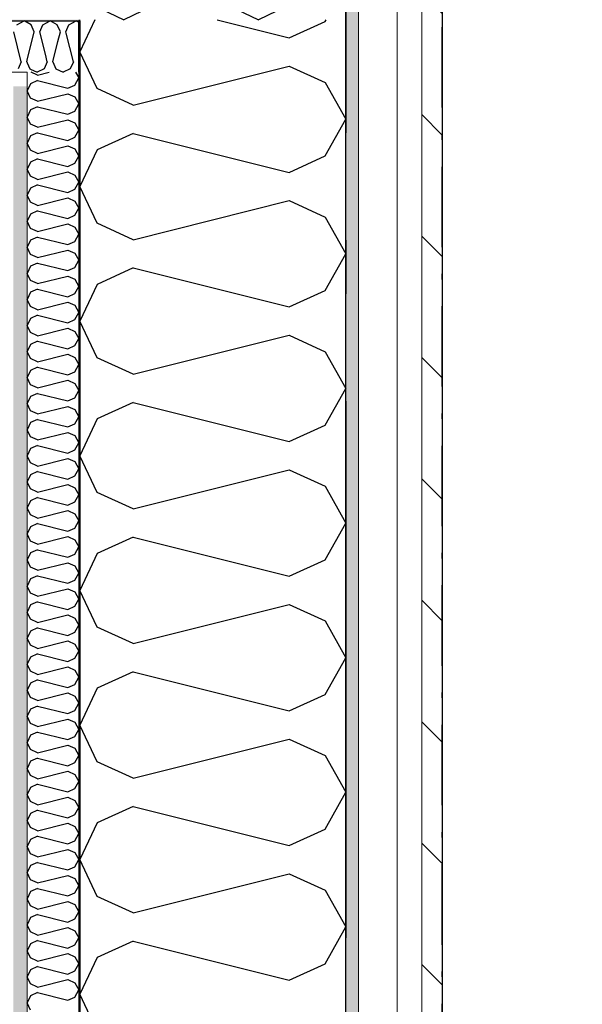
# Model space of a CAD drawing. Header units: millimetres. Extents: x -150 to 340931, y -1115 to 365939.
# Tile 186 of 253: x 302747 to 303272, y 355525 to 356443. Entities that reach past the tile are written whole.
import ezdxf
from ezdxf.enums import TextEntityAlignment as Align

# ---------------------------------------------------------------- set-up
doc = ezdxf.new("R2010")
doc.units = ezdxf.units.MM
doc.header["$LTSCALE"] = 0.5
doc.header["$MEASUREMENT"] = 0
for name, pattern in [('Akselinje', [1500, 1000, -200, 100, -200]), ('Over snittplan', [260, 150, -50, 10, -50]), ('PLINE', [0])]:
    doc.linetypes.add(name, pattern=pattern)
for name, color, linetype in [('232- Ikke-bærende yttervegger (Skravur)(Nye konstruksjoner)', 7, 'Continuous'), ('232- Ikke-bærende yttervegger(Nye konstruksjoner)', 7, 'Continuous'), ('255- Gulvoverflate(Nye konstruksjoner)', 7, 'Continuous'), ('82-- Modullinjer(Nye konstruksjoner)', 7, 'Continuous'), ('842-M___1_50 Målsetting bygning', 7, 'Continuous'), ('842-M___1_50 Målsetting bygning(Nye konstruksjoner)', 7, 'Continuous'), ('862- M___Nettoareal(Nye konstruksjoner)', 7, 'Continuous'), ('862- M___Nettoareal(Polylinje)(Nye konstruksjoner)', 7, 'Continuous'), ('862- M___Nettoareal(Tekst)(Nye konstruksjoner)', 7, 'Continuous')]:
    doc.layers.add(name, color=color, linetype=linetype)
doc.layers.add('235- Utvendig kledning og overflate(Nye konstruksjoner)', color=7, linetype='Continuous', lineweight=0)
doc.layers.add('236- Innvendig kledning og overflate(Nye konstruksjoner)', color=7, linetype='Continuous', lineweight=0)
doc.styles.add('GENERATED_STYLE_1', font='txt')
doc.styles.add('GENERATED_STYLE_3', font='arial.ttf')
doc.styles.add('GENERATED_STYLE_5', font='arial.ttf')
doc.dimstyles.new('GENERATED_STYLE__1', dxfattribs={"dimtxt": 100, "dimasz": 95, "dimexe": 0.18, "dimexo": 0.0625, "dimgap": 0, "dimtad": 1, "dimtih": 1, "dimtoh": 1, "dimdec": 0, "dimzin": 0, "dimdsep": 46, "dimtxsty": 'GENERATED_STYLE_3', "dimblk": 'ARROWHEAD_6', "dimblk1": 'ARROWHEAD_6', "dimblk2": 'ARROWHEAD_6', "dimcen": 0.09, "dimse1": 1, "dimse2": 1, "dimclrd": 256, "dimclre": 256, "dimclrt": 256, "dimadec": 1, "dimazin": 0, "dimtfac": 1, "dimtdec": 4, "dimtmove": 0, "dimatfit": 3, "dimfxl": 1, "dimtolj": 1, "dimtzin": 0, "dimarcsym": 0})
doc.dimstyles.new('GENERATED_STYLE__2', dxfattribs={"dimtxt": 100, "dimasz": 95, "dimexe": 0.18, "dimexo": 0.0625, "dimgap": 0, "dimtad": 1, "dimdec": 0, "dimzin": 0, "dimdsep": 46, "dimtxsty": 'GENERATED_STYLE_3', "dimblk": 'ARROWHEAD_6', "dimblk1": 'ARROWHEAD_6', "dimblk2": 'ARROWHEAD_6', "dimcen": 0.09, "dimse1": 1, "dimse2": 1, "dimclrd": 256, "dimclre": 256, "dimclrt": 256, "dimadec": 1, "dimazin": 0, "dimtfac": 1, "dimtdec": 4, "dimtmove": 0, "dimatfit": 3, "dimfxl": 1, "dimtolj": 1, "dimtzin": 0, "dimarcsym": 0})
pattern_1 = [(0, (0, 0), (0, 43.30127), [0, -25]), (0, (12.5, 21.65), (0, 43.30127), [0, -25])]

# ---------------------------------------------------------------- blocks, each defined once
blk = doc.blocks.new('SVALGANG__5', base_point=(290802.83, 357548.76))
at = {"layer": '862- M___Nettoareal(Polylinje)(Nye konstruksjoner)', "linetype": 'PLINE', "flags": 128}
blk.add_lwpolyline([(277511.01, 356505.65), (277511.01, 356780.65), (303141.01, 356780.65), (303141.01, 354447.84), (307179.63, 354447.84), (304322.28, 358380.65), (276311.01, 358380.65), (276311.01, 356505.65)], close=True, dxfattribs=at)
at = {"layer": '862- M___Nettoareal(Tekst)(Nye konstruksjoner)', "style": 'GENERATED_STYLE_1'}
for tag, p in [('DUMMY_861', (291159.46, 358158.73)), ('ROOM_NAME', (290446.2, 358108.91)), ('DUMMY_862', (290446.2, 357970.49))]:
    blk.add_attdef(tag, text='', height=100, dxfattribs=at).set_placement(p, align=Align.TOP_LEFT)
blk = doc.blocks.new('*X78')
at = {"layer": '232- Ikke-bærende yttervegger (Skravur)(Nye konstruksjoner)', "linetype": 'PLINE'}
for p, q in [((302802.01, 356440.31), (302801.15, 356440.79)), ((302797.06, 356403.29), (302790.38, 356430.02)), ((302777.88, 356403.29), (302782.62, 356422.26)), ((302772.78, 356403.29), (302770.95, 356410.59)), ((302772.78, 356403.29), (302769.82, 356396.79)), ((302777.88, 356403.29), (302780.84, 356396.79)), ((302797.06, 356403.29), (302794.1, 356396.79)), ((302756.95, 356396.6), (302763.19, 356393.65)), ((302769.82, 356396.79), (302763.19, 356393.65)), ((302780.84, 356396.79), (302787.47, 356393.65)), ((302794.1, 356396.79), (302787.47, 356393.65))]:
    blk.add_line(p, q, dxfattribs=at)
blk = doc.blocks.new('*X79')
at = {"layer": '232- Ikke-bærende yttervegger (Skravur)(Nye konstruksjoner)', "linetype": 'PLINE'}
for p, q in [((303051.01, 356680.21), (303044.31, 356683.95)), ((303019.12, 356492.46), (302985.86, 356625.51)), ((302920.03, 356492.46), (302942.43, 356582.08)), ((302893.67, 356492.46), (302885.5, 356525.14)), ((303045.48, 356492.46), (303051.01, 356514.55)), ((302893.67, 356492.46), (302878.38, 356458.86)), ((302920.03, 356492.46), (302935.32, 356458.86)), ((303019.12, 356492.46), (303003.84, 356458.86)), ((303045.48, 356492.46), (303051.01, 356480.32)), ((302816.21, 356455.86), (302844.12, 356442.65)), ((302878.38, 356458.86), (302844.12, 356442.65)), ((302935.32, 356458.86), (302969.58, 356442.65)), ((303003.84, 356458.86), (302969.58, 356442.65))]:
    blk.add_line(p, q, dxfattribs=at)
blk = doc.blocks.new('*X80')
at = {"layer": '232- Ikke-bærende yttervegger (Skravur)(Nye konstruksjoner)', "linetype": 'PLINE'}
for p, q in [((302757.68, 356437.95), (302754.01, 356440)), ((302760.64, 356431.45), (302757.68, 356437.95)), ((302765.74, 356431.45), (302768.7, 356437.95)), ((302768.7, 356437.95), (302775.33, 356441.65)), ((302781.96, 356437.95), (302775.33, 356441.65)), ((302784.92, 356431.45), (302781.96, 356437.95)), ((302790.02, 356431.45), (302792.98, 356437.95)), ((302792.98, 356437.95), (302799.61, 356441.65)), ((302801.15, 356440.79), (302799.61, 356441.65)), ((302754.01, 356404.93), (302760.64, 356431.45)), ((302770.95, 356410.59), (302765.74, 356431.45)), ((302782.62, 356422.26), (302784.92, 356431.45)), ((302790.38, 356430.02), (302790.02, 356431.45)), ((302754.01, 356402.39), (302756.56, 356396.79)), ((302756.56, 356396.79), (302756.95, 356396.6))]:
    blk.add_line(p, q, dxfattribs=at)
blk = doc.blocks.new('*X87')
at = {"layer": '232- Ikke-bærende yttervegger (Skravur)(Nye konstruksjoner)', "linetype": 'PLINE'}
for p, q in [((302744.41, 356437.95), (302751.05, 356441.65)), ((302754.01, 356440), (302751.05, 356441.65)), ((302748.49, 356403.29), (302741.46, 356431.45)), ((302748.49, 356403.29), (302745.54, 356396.79)), ((302753.6, 356403.29), (302754.01, 356404.93)), ((302753.6, 356403.29), (302754.01, 356402.39))]:
    blk.add_line(p, q, dxfattribs=at)
blk = doc.blocks.new('*X120')
at = {"layer": '232- Ikke-bærende yttervegger (Skravur)(Nye konstruksjoner)', "linetype": 'PLINE'}
for p, q in [((302763.65, 356390.93), (302757.66, 356393.65)), ((302763.65, 356390.93), (302774.54, 356393.65)), ((302799.06, 356393.65), (302802.01, 356388.38)), ((302757.14, 356382.87), (302754.01, 356376.24)), ((302763.65, 356385.83), (302757.14, 356382.87)), ((302763.65, 356385.83), (302791.8, 356378.79)), ((302791.8, 356378.79), (302798.31, 356381.75)), ((302798.31, 356381.75), (302802.01, 356388.38)), ((302757.14, 356369.6), (302754.01, 356376.24)), ((302763.65, 356366.65), (302791.8, 356373.68)), ((302791.8, 356373.68), (302798.31, 356370.73)), ((302798.31, 356370.73), (302802.01, 356364.1)), ((302763.65, 356366.65), (302757.14, 356369.6)), ((302763.65, 356361.54), (302757.14, 356358.59)), ((302763.65, 356361.54), (302791.8, 356354.51)), ((302798.31, 356357.46), (302802.01, 356364.1)), ((302757.14, 356358.59), (302754.01, 356351.95)), ((302757.14, 356345.32), (302754.01, 356351.95)), ((302791.8, 356354.51), (302798.31, 356357.46)), ((302763.65, 356342.36), (302757.14, 356345.32)), ((302763.65, 356342.36), (302791.8, 356349.4)), ((302791.8, 356349.4), (302798.31, 356346.44)), ((302798.31, 356346.44), (302802.01, 356339.81)), ((302757.14, 356334.3), (302754.01, 356327.67)), ((302763.65, 356337.26), (302757.14, 356334.3)), ((302763.65, 356337.26), (302791.8, 356330.22)), ((302798.31, 356333.18), (302802.01, 356339.81)), ((302757.14, 356321.04), (302754.01, 356327.67)), ((302763.65, 356318.08), (302791.8, 356325.12)), ((302791.8, 356330.22), (302798.31, 356333.18)), ((302791.8, 356325.12), (302798.31, 356322.16)), ((302763.65, 356318.08), (302757.14, 356321.04)), ((302798.31, 356322.16), (302802.01, 356315.53)), ((302798.31, 356308.9), (302802.01, 356315.53)), ((302757.14, 356310.02), (302754.01, 356303.39)), ((302763.65, 356312.98), (302757.14, 356310.02)), ((302763.65, 356312.98), (302791.8, 356305.94)), ((302791.8, 356305.94), (302798.31, 356308.9)), ((302757.14, 356296.76), (302754.01, 356303.39)), ((302763.65, 356293.8), (302757.14, 356296.76)), ((302763.65, 356293.8), (302791.8, 356300.84)), ((302791.8, 356300.84), (302798.31, 356297.88)), ((302798.31, 356297.88), (302802.01, 356291.25)), ((302763.65, 356288.7), (302757.14, 356285.74)), ((302763.65, 356288.7), (302791.8, 356281.66)), ((302798.31, 356284.62), (302802.01, 356291.25)), ((302757.14, 356285.74), (302754.01, 356279.11)), ((302757.14, 356272.48), (302754.01, 356279.11)), ((302791.8, 356281.66), (302798.31, 356284.62)), ((302763.65, 356269.52), (302757.14, 356272.48)), ((302763.65, 356269.52), (302791.8, 356276.56)), ((302791.8, 356276.56), (302798.31, 356273.6)), ((302798.31, 356273.6), (302802.01, 356266.97)), ((302757.14, 356261.46), (302754.01, 356254.83)), ((302763.65, 356264.42), (302757.14, 356261.46)), ((302763.65, 356264.42), (302791.8, 356257.38)), ((302791.8, 356257.38), (302798.31, 356260.34)), ((302798.31, 356260.34), (302802.01, 356266.97)), ((302757.14, 356248.2), (302754.01, 356254.83)), ((302763.65, 356245.24), (302791.8, 356252.28)), ((302791.8, 356252.28), (302798.31, 356249.32)), ((302763.65, 356245.24), (302757.14, 356248.2)), ((302798.31, 356249.32), (302802.01, 356242.69)), ((302798.31, 356236.06), (302802.01, 356242.69)), ((302757.14, 356237.18), (302754.01, 356230.55)), ((302763.65, 356240.14), (302757.14, 356237.18)), ((302763.65, 356240.14), (302791.8, 356233.1)), ((302791.8, 356233.1), (302798.31, 356236.06)), ((302757.14, 356223.92), (302754.01, 356230.55)), ((302763.65, 356220.96), (302757.14, 356223.92)), ((302763.65, 356220.96), (302791.8, 356228)), ((302791.8, 356228), (302798.31, 356225.04)), ((302798.31, 356225.04), (302802.01, 356218.41)), ((302763.65, 356215.86), (302757.14, 356212.9)), ((302763.65, 356215.86), (302791.8, 356208.82)), ((302798.31, 356211.78), (302802.01, 356218.41)), ((302757.14, 356212.9), (302754.01, 356206.27)), ((302757.14, 356199.64), (302754.01, 356206.27)), ((302791.8, 356208.82), (302798.31, 356211.78)), ((302763.65, 356196.68), (302757.14, 356199.64)), ((302763.65, 356196.68), (302791.8, 356203.72)), ((302791.8, 356203.72), (302798.31, 356200.76)), ((302798.31, 356200.76), (302802.01, 356194.13)), ((302757.14, 356188.62), (302754.01, 356181.99)), ((302763.65, 356191.58), (302757.14, 356188.62)), ((302763.65, 356191.58), (302791.8, 356184.54)), ((302791.8, 356184.54), (302798.31, 356187.5)), ((302798.31, 356187.5), (302802.01, 356194.13)), ((302757.14, 356175.35), (302754.01, 356181.99)), ((302763.65, 356172.4), (302791.8, 356179.43)), ((302791.8, 356179.43), (302798.31, 356176.48)), ((302763.65, 356172.4), (302757.14, 356175.35)), ((302798.31, 356176.48), (302802.01, 356169.84)), ((302798.31, 356163.21), (302802.01, 356169.84)), ((302757.14, 356164.34), (302754.01, 356157.7)), ((302763.65, 356167.29), (302757.14, 356164.34)), ((302763.65, 356167.29), (302791.8, 356160.25)), ((302791.8, 356160.25), (302798.31, 356163.21)), ((302757.14, 356151.07), (302754.01, 356157.7)), ((302763.65, 356148.11), (302757.14, 356151.07)), ((302763.65, 356148.11), (302791.8, 356155.15)), ((302791.8, 356155.15), (302798.31, 356152.19)), ((302798.31, 356152.19), (302802.01, 356145.56)), ((302763.65, 356143.01), (302757.14, 356140.05)), ((302763.65, 356143.01), (302791.8, 356135.97)), ((302798.31, 356138.93), (302802.01, 356145.56)), ((302757.14, 356140.05), (302754.01, 356133.42)), ((302757.14, 356126.79), (302754.01, 356133.42)), ((302791.8, 356135.97), (302798.31, 356138.93)), ((302763.65, 356123.83), (302757.14, 356126.79)), ((302763.65, 356123.83), (302791.8, 356130.87)), ((302791.8, 356130.87), (302798.31, 356127.91)), ((302798.31, 356127.91), (302802.01, 356121.28)), ((302757.14, 356115.77), (302754.01, 356109.14)), ((302763.65, 356118.73), (302757.14, 356115.77)), ((302763.65, 356118.73), (302791.8, 356111.69)), ((302791.8, 356111.69), (302798.31, 356114.65)), ((302798.31, 356114.65), (302802.01, 356121.28)), ((302757.14, 356102.51), (302754.01, 356109.14)), ((302763.65, 356099.55), (302791.8, 356106.59)), ((302791.8, 356106.59), (302798.31, 356103.63)), ((302763.65, 356099.55), (302757.14, 356102.51)), ((302798.31, 356103.63), (302802.01, 356097)), ((302798.31, 356090.37), (302802.01, 356097)), ((302757.14, 356091.49), (302754.01, 356084.86)), ((302763.65, 356094.45), (302757.14, 356091.49)), ((302763.65, 356094.45), (302791.8, 356087.41)), ((302791.8, 356087.41), (302798.31, 356090.37)), ((302757.14, 356078.23), (302754.01, 356084.86)), ((302763.65, 356075.27), (302757.14, 356078.23)), ((302763.65, 356075.27), (302791.8, 356082.31)), ((302791.8, 356082.31), (302798.31, 356079.35)), ((302798.31, 356079.35), (302802.01, 356072.72)), ((302763.65, 356070.17), (302757.14, 356067.21)), ((302763.65, 356070.17), (302791.8, 356063.13)), ((302798.31, 356066.09), (302802.01, 356072.72)), ((302757.14, 356067.21), (302754.01, 356060.58)), ((302757.14, 356053.95), (302754.01, 356060.58)), ((302791.8, 356063.13), (302798.31, 356066.09)), ((302763.65, 356050.99), (302757.14, 356053.95)), ((302763.65, 356050.99), (302791.8, 356058.03)), ((302791.8, 356058.03), (302798.31, 356055.07)), ((302798.31, 356055.07), (302802.01, 356048.44)), ((302757.14, 356042.93), (302754.01, 356036.3)), ((302763.65, 356045.89), (302757.14, 356042.93)), ((302763.65, 356045.89), (302791.8, 356038.85)), ((302791.8, 356038.85), (302798.31, 356041.81)), ((302798.31, 356041.81), (302802.01, 356048.44)), ((302757.14, 356029.67), (302754.01, 356036.3)), ((302763.65, 356026.71), (302791.8, 356033.75)), ((302791.8, 356033.75), (302798.31, 356030.79)), ((302798.31, 356030.79), (302802.01, 356024.16)), ((302763.65, 356026.71), (302757.14, 356029.67)), ((302763.65, 356021.61), (302757.14, 356018.65)), ((302763.65, 356021.61), (302791.8, 356014.57)), ((302798.31, 356017.53), (302802.01, 356024.16)), ((302757.14, 356018.65), (302754.01, 356012.02)), ((302791.8, 356014.57), (302798.31, 356017.53)), ((302757.14, 356005.39), (302754.01, 356012.02)), ((302763.65, 356002.43), (302757.14, 356005.39)), ((302763.65, 356002.43), (302791.8, 356009.47)), ((302791.8, 356009.47), (302798.31, 356006.51)), ((302798.31, 356006.51), (302802.01, 355999.88)), ((302757.14, 355994.37), (302754.01, 355987.74)), ((302763.65, 355997.33), (302757.14, 355994.37)), ((302763.65, 355997.33), (302791.8, 355990.29)), ((302798.31, 355993.24), (302802.01, 355999.88)), ((302757.14, 355981.1), (302754.01, 355987.74)), ((302763.65, 355978.15), (302791.8, 355985.18)), ((302791.8, 355990.29), (302798.31, 355993.24)), ((302791.8, 355985.18), (302798.31, 355982.23)), ((302763.65, 355978.15), (302757.14, 355981.1)), ((302798.31, 355982.23), (302802.01, 355975.59)), ((302757.14, 355970.08), (302754.01, 355963.45)), ((302763.65, 355973.04), (302757.14, 355970.08)), ((302763.65, 355973.04), (302791.8, 355966)), ((302791.8, 355966), (302798.31, 355968.96)), ((302798.31, 355968.96), (302802.01, 355975.59)), ((302757.14, 355956.82), (302754.01, 355963.45)), ((302763.65, 355953.86), (302791.8, 355960.9)), ((302791.8, 355960.9), (302798.31, 355957.94)), ((302798.31, 355957.94), (302802.01, 355951.31)), ((302763.65, 355953.86), (302757.14, 355956.82)), ((302763.65, 355948.76), (302757.14, 355945.8)), ((302763.65, 355948.76), (302791.8, 355941.72)), ((302798.31, 355944.68), (302802.01, 355951.31)), ((302757.14, 355945.8), (302754.01, 355939.17)), ((302757.14, 355932.54), (302754.01, 355939.17)), ((302791.8, 355941.72), (302798.31, 355944.68)), ((302763.65, 355929.58), (302757.14, 355932.54)), ((302763.65, 355929.58), (302791.8, 355936.62)), ((302791.8, 355936.62), (302798.31, 355933.66)), ((302798.31, 355933.66), (302802.01, 355927.03)), ((302757.14, 355921.52), (302754.01, 355914.89)), ((302763.65, 355924.48), (302757.14, 355921.52)), ((302763.65, 355924.48), (302791.8, 355917.44)), ((302798.31, 355920.4), (302802.01, 355927.03)), ((302757.14, 355908.26), (302754.01, 355914.89)), ((302763.65, 355905.3), (302791.8, 355912.34)), ((302791.8, 355917.44), (302798.31, 355920.4)), ((302791.8, 355912.34), (302798.31, 355909.38)), ((302763.65, 355905.3), (302757.14, 355908.26)), ((302798.31, 355909.38), (302802.01, 355902.75)), ((302798.31, 355896.12), (302802.01, 355902.75)), ((302757.14, 355897.24), (302754.01, 355890.61)), ((302763.65, 355900.2), (302757.14, 355897.24)), ((302763.65, 355900.2), (302791.8, 355893.16)), ((302791.8, 355893.16), (302798.31, 355896.12)), ((302757.14, 355883.98), (302754.01, 355890.61)), ((302763.65, 355881.02), (302757.14, 355883.98)), ((302763.65, 355881.02), (302791.8, 355888.06)), ((302791.8, 355888.06), (302798.31, 355885.1)), ((302798.31, 355885.1), (302802.01, 355878.47)), ((302763.65, 355875.92), (302757.14, 355872.96)), ((302763.65, 355875.92), (302791.8, 355868.88)), ((302798.31, 355871.84), (302802.01, 355878.47)), ((302757.14, 355872.96), (302754.01, 355866.33)), ((302757.14, 355859.7), (302754.01, 355866.33)), ((302791.8, 355868.88), (302798.31, 355871.84)), ((302763.65, 355856.74), (302757.14, 355859.7)), ((302763.65, 355856.74), (302791.8, 355863.78)), ((302791.8, 355863.78), (302798.31, 355860.82)), ((302798.31, 355860.82), (302802.01, 355854.19)), ((302757.14, 355848.68), (302754.01, 355842.05)), ((302763.65, 355851.64), (302757.14, 355848.68)), ((302763.65, 355851.64), (302791.8, 355844.6)), ((302791.8, 355844.6), (302798.31, 355847.56)), ((302798.31, 355847.56), (302802.01, 355854.19)), ((302757.14, 355835.42), (302754.01, 355842.05)), ((302763.65, 355832.46), (302791.8, 355839.5)), ((302791.8, 355839.5), (302798.31, 355836.54)), ((302763.65, 355832.46), (302757.14, 355835.42)), ((302798.31, 355836.54), (302802.01, 355829.91)), ((302798.31, 355823.28), (302802.01, 355829.91)), ((302757.14, 355824.4), (302754.01, 355817.77)), ((302763.65, 355827.36), (302757.14, 355824.4)), ((302763.65, 355827.36), (302791.8, 355820.32)), ((302791.8, 355820.32), (302798.31, 355823.28)), ((302757.14, 355811.14), (302754.01, 355817.77)), ((302763.65, 355808.18), (302757.14, 355811.14)), ((302763.65, 355808.18), (302791.8, 355815.22)), ((302791.8, 355815.22), (302798.31, 355812.26)), ((302798.31, 355812.26), (302802.01, 355805.63)), ((302763.65, 355803.08), (302757.14, 355800.12)), ((302763.65, 355803.08), (302791.8, 355796.04)), ((302798.31, 355798.99), (302802.01, 355805.63)), ((302757.14, 355800.12), (302754.01, 355793.49)), ((302757.14, 355786.85), (302754.01, 355793.49)), ((302791.8, 355796.04), (302798.31, 355798.99)), ((302763.65, 355783.9), (302757.14, 355786.85)), ((302763.65, 355783.9), (302791.8, 355790.93)), ((302791.8, 355790.93), (302798.31, 355787.98)), ((302798.31, 355787.98), (302802.01, 355781.34)), ((302757.14, 355775.83), (302754.01, 355769.2)), ((302763.65, 355778.79), (302757.14, 355775.83)), ((302763.65, 355778.79), (302791.8, 355771.75)), ((302791.8, 355771.75), (302798.31, 355774.71)), ((302798.31, 355774.71), (302802.01, 355781.34)), ((302757.14, 355762.57), (302754.01, 355769.2)), ((302763.65, 355759.61), (302791.8, 355766.65)), ((302791.8, 355766.65), (302798.31, 355763.69)), ((302763.65, 355759.61), (302757.14, 355762.57)), ((302798.31, 355763.69), (302802.01, 355757.06)), ((302798.31, 355750.43), (302802.01, 355757.06)), ((302757.14, 355751.55), (302754.01, 355744.92)), ((302763.65, 355754.51), (302757.14, 355751.55)), ((302763.65, 355754.51), (302791.8, 355747.47)), ((302791.8, 355747.47), (302798.31, 355750.43)), ((302757.14, 355738.29), (302754.01, 355744.92)), ((302763.65, 355735.33), (302757.14, 355738.29)), ((302763.65, 355735.33), (302791.8, 355742.37)), ((302791.8, 355742.37), (302798.31, 355739.41)), ((302798.31, 355739.41), (302802.01, 355732.78)), ((302763.65, 355730.23), (302757.14, 355727.27)), ((302763.65, 355730.23), (302791.8, 355723.19)), ((302798.31, 355726.15), (302802.01, 355732.78)), ((302757.14, 355727.27), (302754.01, 355720.64)), ((302757.14, 355714.01), (302754.01, 355720.64)), ((302791.8, 355723.19), (302798.31, 355726.15)), ((302763.65, 355711.05), (302757.14, 355714.01)), ((302763.65, 355711.05), (302791.8, 355718.09)), ((302791.8, 355718.09), (302798.31, 355715.13)), ((302798.31, 355715.13), (302802.01, 355708.5)), ((302757.14, 355702.99), (302754.01, 355696.36)), ((302763.65, 355705.95), (302757.14, 355702.99)), ((302763.65, 355705.95), (302791.8, 355698.91)), ((302791.8, 355698.91), (302798.31, 355701.87)), ((302798.31, 355701.87), (302802.01, 355708.5)), ((302757.14, 355689.73), (302754.01, 355696.36)), ((302763.65, 355686.77), (302791.8, 355693.81)), ((302791.8, 355693.81), (302798.31, 355690.85)), ((302763.65, 355686.77), (302757.14, 355689.73)), ((302798.31, 355690.85), (302802.01, 355684.22)), ((302798.31, 355677.59), (302802.01, 355684.22)), ((302757.14, 355678.71), (302754.01, 355672.08)), ((302763.65, 355681.67), (302757.14, 355678.71)), ((302763.65, 355681.67), (302791.8, 355674.63)), ((302791.8, 355674.63), (302798.31, 355677.59)), ((302757.14, 355665.45), (302754.01, 355672.08)), ((302763.65, 355662.49), (302757.14, 355665.45)), ((302763.65, 355662.49), (302791.8, 355669.53)), ((302791.8, 355669.53), (302798.31, 355666.57)), ((302798.31, 355666.57), (302802.01, 355659.94)), ((302763.65, 355657.39), (302757.14, 355654.43)), ((302763.65, 355657.39), (302791.8, 355650.35)), ((302798.31, 355653.31), (302802.01, 355659.94)), ((302757.14, 355654.43), (302754.01, 355647.8)), ((302757.14, 355641.17), (302754.01, 355647.8)), ((302791.8, 355650.35), (302798.31, 355653.31)), ((302763.65, 355638.21), (302757.14, 355641.17)), ((302763.65, 355638.21), (302791.8, 355645.25)), ((302791.8, 355645.25), (302798.31, 355642.29)), ((302798.31, 355642.29), (302802.01, 355635.66)), ((302757.14, 355630.15), (302754.01, 355623.52)), ((302763.65, 355633.11), (302757.14, 355630.15)), ((302763.65, 355633.11), (302791.8, 355626.07)), ((302791.8, 355626.07), (302798.31, 355629.03)), ((302798.31, 355629.03), (302802.01, 355635.66)), ((302757.14, 355616.89), (302754.01, 355623.52)), ((302763.65, 355613.93), (302791.8, 355620.97)), ((302791.8, 355620.97), (302798.31, 355618.01)), ((302798.31, 355618.01), (302802.01, 355611.38)), ((302763.65, 355613.93), (302757.14, 355616.89)), ((302763.65, 355608.82), (302757.14, 355605.87)), ((302763.65, 355608.82), (302791.8, 355601.79)), ((302798.31, 355604.74), (302802.01, 355611.38)), ((302757.14, 355605.87), (302754.01, 355599.23)), ((302791.8, 355601.79), (302798.31, 355604.74)), ((302757.14, 355592.6), (302754.01, 355599.23)), ((302763.65, 355589.64), (302757.14, 355592.6)), ((302763.65, 355589.64), (302791.8, 355596.68)), ((302791.8, 355596.68), (302798.31, 355593.73)), ((302798.31, 355593.73), (302802.01, 355587.09)), ((302757.14, 355581.58), (302754.01, 355574.95)), ((302763.65, 355584.54), (302757.14, 355581.58)), ((302763.65, 355584.54), (302791.8, 355577.5)), ((302798.31, 355580.46), (302802.01, 355587.09)), ((302757.14, 355568.32), (302754.01, 355574.95)), ((302763.65, 355565.36), (302791.8, 355572.4)), ((302791.8, 355577.5), (302798.31, 355580.46)), ((302791.8, 355572.4), (302798.31, 355569.44)), ((302763.65, 355565.36), (302757.14, 355568.32)), ((302798.31, 355569.44), (302802.01, 355562.81)), ((302798.31, 355556.18), (302802.01, 355562.81)), ((302757.14, 355557.3), (302754.01, 355550.67)), ((302763.65, 355560.26), (302757.14, 355557.3)), ((302763.65, 355560.26), (302791.8, 355553.22)), ((302791.8, 355553.22), (302798.31, 355556.18)), ((302757.14, 355544.04), (302754.01, 355550.67)), ((302763.65, 355541.08), (302791.8, 355548.12)), ((302791.8, 355548.12), (302798.31, 355545.16)), ((302798.31, 355545.16), (302802.01, 355538.53)), ((302763.65, 355541.08), (302757.14, 355544.04)), ((302763.65, 355535.98), (302757.14, 355533.02)), ((302763.65, 355535.98), (302791.8, 355528.94)), ((302798.31, 355531.9), (302802.01, 355538.53)), ((302757.14, 355533.02), (302754.01, 355526.39)), ((302757.14, 355519.76), (302754.01, 355526.39)), ((302791.8, 355528.94), (302798.31, 355531.9))]:
    blk.add_line(p, q, dxfattribs=at)
blk = doc.blocks.new('*X124')
at = {"layer": '232- Ikke-bærende yttervegger (Skravur)(Nye konstruksjoner)', "linetype": 'PLINE'}
for p, q in [((302817.2, 356442.65), (302803.01, 356412.66)), ((302931.04, 356442.65), (302998.29, 356425.84)), ((302998.29, 356425.84), (303031.89, 356441.12)), ((303031.89, 356441.12), (303032.74, 356442.65)), ((302819.22, 356378.4), (302803.01, 356412.66)), ((302852.81, 356363.11), (302998.29, 356399.48)), ((302998.29, 356399.48), (303031.89, 356384.19)), ((303031.89, 356384.19), (303051.01, 356349.93)), ((302852.81, 356363.11), (302819.22, 356378.4)), ((303031.89, 356315.67), (303051.01, 356349.93)), ((302852.81, 356336.75), (302819.22, 356321.46)), ((302852.81, 356336.75), (302998.29, 356300.38)), ((302819.22, 356321.46), (302803.01, 356287.2)), ((302998.29, 356300.38), (303031.89, 356315.67)), ((302819.22, 356252.94), (302803.01, 356287.2)), ((302852.81, 356237.66), (302998.29, 356274.03)), ((302998.29, 356274.03), (303031.89, 356258.74)), ((302852.81, 356237.66), (302819.22, 356252.94)), ((303031.89, 356258.74), (303051.01, 356224.48)), ((303031.89, 356190.22), (303051.01, 356224.48)), ((302852.81, 356211.3), (302819.22, 356196.01)), ((302852.81, 356211.3), (302998.29, 356174.93)), ((302819.22, 356196.01), (302803.01, 356161.75)), ((302998.29, 356174.93), (303031.89, 356190.22)), ((302819.22, 356127.49), (302803.01, 356161.75)), ((302852.81, 356112.2), (302998.29, 356148.57)), ((302998.29, 356148.57), (303031.89, 356133.28)), ((303031.89, 356133.28), (303051.01, 356099.02)), ((302852.81, 356112.2), (302819.22, 356127.49)), ((303031.89, 356064.76), (303051.01, 356099.02)), ((302852.81, 356085.85), (302819.22, 356070.56)), ((302852.81, 356085.85), (302998.29, 356049.48)), ((302819.22, 356070.56), (302803.01, 356036.3)), ((302998.29, 356049.48), (303031.89, 356064.76)), ((302819.22, 356002.04), (302803.01, 356036.3)), ((302852.81, 355986.75), (302998.29, 356023.12)), ((302998.29, 356023.12), (303031.89, 356007.83)), ((303031.89, 356007.83), (303051.01, 355973.57)), ((302852.81, 355986.75), (302819.22, 356002.04)), ((303031.89, 355939.31), (303051.01, 355973.57)), ((302852.81, 355960.39), (302819.22, 355945.1)), ((302852.81, 355960.39), (302998.29, 355924.02)), ((302819.22, 355945.1), (302803.01, 355910.84)), ((302998.29, 355924.02), (303031.89, 355939.31)), ((302819.22, 355876.58), (302803.01, 355910.84)), ((302852.81, 355861.3), (302998.29, 355897.67)), ((302998.29, 355897.67), (303031.89, 355882.38)), ((302852.81, 355861.3), (302819.22, 355876.58)), ((303031.89, 355882.38), (303051.01, 355848.12)), ((303031.89, 355813.86), (303051.01, 355848.12)), ((302852.81, 355834.94), (302819.22, 355819.65)), ((302852.81, 355834.94), (302998.29, 355798.57)), ((302819.22, 355819.65), (302803.01, 355785.39)), ((302998.29, 355798.57), (303031.89, 355813.86)), ((302819.22, 355751.13), (302803.01, 355785.39)), ((302852.81, 355735.84), (302998.29, 355772.21)), ((302998.29, 355772.21), (303031.89, 355756.92)), ((303031.89, 355756.92), (303051.01, 355722.66)), ((302852.81, 355735.84), (302819.22, 355751.13)), ((303031.89, 355688.4), (303051.01, 355722.66)), ((302852.81, 355709.49), (302819.22, 355694.2)), ((302852.81, 355709.49), (302998.29, 355673.12)), ((302819.22, 355694.2), (302803.01, 355659.94)), ((302998.29, 355673.12), (303031.89, 355688.4)), ((302819.22, 355625.68), (302803.01, 355659.94)), ((302852.81, 355610.39), (302998.29, 355646.76)), ((302998.29, 355646.76), (303031.89, 355631.47)), ((303031.89, 355631.47), (303051.01, 355597.21)), ((302852.81, 355610.39), (302819.22, 355625.68)), ((303031.89, 355562.95), (303051.01, 355597.21)), ((302852.81, 355584.03), (302819.22, 355568.74)), ((302852.81, 355584.03), (302998.29, 355547.66)), ((302819.22, 355568.74), (302803.01, 355534.48)), ((302998.29, 355547.66), (303031.89, 355562.95)), ((302819.22, 355500.22), (302803.01, 355534.48))]:
    blk.add_line(p, q, dxfattribs=at)
blk = doc.blocks.new('Standard grid marker[87]', base_point=(303051.01, 363787.13))
at = {"layer": '82-- Modullinjer(Nye konstruksjoner)', "linetype": 'Akselinje'}
blk.add_line((303051.01, 363587.13), (303051.01, 339887.13), dxfattribs=at)
at = {"layer": '82-- Modullinjer(Nye konstruksjoner)', "style": 'GENERATED_STYLE_5'}
for tag, p in [('AC_MarkerText_1_0', (303051.01, 363963.53)), ('AC_MarkerText_1_1', (303051.01, 339613.53))]:
    blk.add_attdef(tag, text='', height=100, rotation=360, dxfattribs=at).set_placement(p, align=Align.TOP_CENTER)
blk = doc.blocks.new('*D774')
at = {"layer": '842-M___1_50 Målsetting bygning(Nye konstruksjoner)', "linetype": 'PLINE'}
for p, q in [((276294.53, 363585.13), (276294.53, 363772.63)), ((335668.85, 363585.13), (335668.85, 363772.63)), ((276344.53, 363728.88), (276244.53, 363628.88)), ((335618.85, 363628.88), (335718.85, 363728.88)), ((276219.53, 363678.88), (276294.53, 363678.88)), ((276294.53, 363678.88), (335668.85, 363678.88)), ((335668.85, 363678.88), (335743.85, 363678.88))]:
    blk.add_line(p, q, dxfattribs=at)
at = {"layer": '842-M___1_50 Målsetting bygning(Nye konstruksjoner)', "insert": (305771.96, 363698.88), "char_height": 100, "attachment_point": 7, "style": 'GENERATED_STYLE_3'}
blk.add_mtext('\\A1;{\\pql;\\fArial|b0|i0|c0|p0;\\W1.000000;59\xa0374}', dxfattribs=at)
blk = doc.blocks.new('ARROWHEAD_6')
at = {"linetype": 'Continuous'}
for p, q in [((-0.5, -0.5), (0.5, 0.5)), ((0, 0), (-1, 0))]:
    blk.add_line(p, q, dxfattribs=at)
blk = doc.blocks.new('*D776')
at = {"layer": '842-M___1_50 Målsetting bygning(Nye konstruksjoner)', "linetype": 'PLINE'}
for p, q in [((303141.01, 362886.07), (303141.01, 363073.57)), ((308360.9, 362886.07), (308360.9, 363073.57)), ((303191.01, 363029.82), (303091.01, 362929.82)), ((308410.9, 363029.82), (308310.9, 362929.82)), ((303141.01, 362979.82), (308360.9, 362979.82))]:
    blk.add_line(p, q, dxfattribs=at)
at = {"layer": '842-M___1_50 Målsetting bygning(Nye konstruksjoner)', "insert": (305579.36, 362999.82), "char_height": 100, "attachment_point": 7, "style": 'GENERATED_STYLE_3'}
blk.add_mtext('\\A1;{\\pql;\\fArial|b0|i0|c0|p0;\\W1.000000;5\xa0220}', dxfattribs=at)
blk = doc.blocks.new('*D805')
at = {"layer": '842-M___1_50 Målsetting bygning(Nye konstruksjoner)', "linetype": 'PLINE'}
for p, q in [((303051.01, 362158.78), (303051.01, 362346.28)), ((308450.9, 362158.78), (308450.9, 362346.28)), ((303101.01, 362302.53), (303001.01, 362202.53)), ((308500.9, 362302.53), (308400.9, 362202.53)), ((303051.01, 362252.53), (308450.9, 362252.53))]:
    blk.add_line(p, q, dxfattribs=at)
at = {"layer": '842-M___1_50 Målsetting bygning(Nye konstruksjoner)', "insert": (305579.36, 362272.53), "char_height": 100, "attachment_point": 7, "style": 'GENERATED_STYLE_3'}
blk.add_mtext('\\A1;{\\pql;\\fArial|b0|i0|c0|p0;\\W1.000000;5\xa0400}', dxfattribs=at)
blk = doc.blocks.new('*D835')
at = {"layer": '842-M___1_50 Målsetting bygning', "linetype": 'PLINE'}
for p, q in [((302120, 357516.32), (302120, 357703.82)), ((302803.01, 357516.32), (302803.01, 357703.82)), ((302170, 357660.07), (302070, 357560.07)), ((302853.01, 357660.07), (302753.01, 357560.07)), ((302120, 357610.07), (302803.01, 357610.07))]:
    blk.add_line(p, q, dxfattribs=at)
at = {"layer": '842-M___1_50 Målsetting bygning', "insert": (302347.1, 357630.07), "char_height": 100, "attachment_point": 7, "style": 'GENERATED_STYLE_3'}
blk.add_mtext('\\A1;{\\pql;\\fArial|b0|i0|c0|p0;\\W1.000000;683}', dxfattribs=at)
blk = doc.blocks.new('*D836')
at = {"layer": '842-M___1_50 Målsetting bygning', "linetype": 'PLINE'}
for p, q in [((302803.01, 357516.32), (302803.01, 357703.82)), ((303051.01, 357516.32), (303051.01, 357703.82)), ((302853.01, 357660.07), (302753.01, 357560.07)), ((303101.01, 357660.07), (303001.01, 357560.07)), ((302803.01, 357610.07), (303051.01, 357610.07))]:
    blk.add_line(p, q, dxfattribs=at)
at = {"layer": '842-M___1_50 Målsetting bygning', "char_height": 100, "attachment_point": 7, "style": 'GENERATED_STYLE_3'}
for s, insert in [('\\A1;{\\pql;\\fArial|b0|i0|c0|p0;\\W1.000000;125}', (302999.07, 357770.07)), ('\\A1;{\\pql;\\fArial|b0|i0|c0|p0;\\W1.000000;248}', (302812.6, 357630.07))]:
    blk.add_mtext(s, dxfattribs=dict(at, insert=insert))
blk = doc.blocks.new('*D837')
at = {"layer": '842-M___1_50 Målsetting bygning', "linetype": 'PLINE'}
for p, q in [((303051.01, 357516.32), (303051.01, 357703.82)), ((303175.95, 357516.32), (303175.95, 357703.82)), ((303101.01, 357660.07), (303001.01, 357560.07)), ((303225.95, 357660.07), (303125.95, 357560.07)), ((303051.01, 357610.07), (303175.95, 357610.07))]:
    blk.add_line(p, q, dxfattribs=at)
blk = doc.blocks.new('*D838')
at = {"layer": '842-M___1_50 Målsetting bygning', "linetype": 'PLINE'}
for p, q in [((303175.95, 357516.32), (303175.95, 357703.82)), ((303685.95, 357516.32), (303685.95, 357703.82)), ((303225.95, 357660.07), (303125.95, 357560.07)), ((303735.95, 357660.07), (303635.95, 357560.07)), ((303175.95, 357610.07), (303685.95, 357610.07))]:
    blk.add_line(p, q, dxfattribs=at)
at = {"layer": '842-M___1_50 Målsetting bygning', "char_height": 100, "attachment_point": 7, "style": 'GENERATED_STYLE_3'}
for s, insert in [('\\A1;{\\pql;\\fArial|b0|i0|c0|p0;\\W1.000000;510}', (303316.54, 357630.07)), ('\\A1;{\\pql;\\fArial|b0|i0|c0|p0;\\W1.000000;2\xa0710}', (303259.36, 357490.07))]:
    blk.add_mtext(s, dxfattribs=dict(at, insert=insert))
blk = doc.blocks.new('*D1101')
at = {"layer": '842-M___1_50 Målsetting bygning(Nye konstruksjoner)', "linetype": 'PLINE'}
for p, q in [((306508.55, 358430.65), (306608.55, 358330.65)), ((306652.3, 358380.65), (306464.8, 358380.65)), ((306558.55, 354447.84), (306558.55, 358380.65)), ((306508.55, 354497.84), (306608.55, 354397.84)), ((306652.3, 354447.84), (306464.8, 354447.84)), ((306558.55, 354372.84), (306558.55, 354447.84))]:
    blk.add_line(p, q, dxfattribs=at)
at = {"layer": '842-M___1_50 Målsetting bygning(Nye konstruksjoner)', "insert": (306538.55, 356242.65), "char_height": 100, "attachment_point": 7, "rotation": 90, "style": 'GENERATED_STYLE_3'}
blk.add_mtext('\\A1;{\\pql;\\fArial|b0|i0|c0|p0;\\W1.000000;3\xa0933}', dxfattribs=at)

msp = doc.modelspace()

# ---------------------------------------------------------------- hatches: boundary and pattern name
at = {"layer": '232- Ikke-bærende yttervegger (Skravur)(Nye konstruksjoner)', "linetype": 'Continuous'}
h = msp.add_hatch(dxfattribs=at)
h.set_pattern_fill('Skrålinjer_2', color=256, style=0, pattern_type=2)
h.set_pattern_definition([(135, (0, 0), (56.568542, 56.568542), [80, 0])])
h.paths.add_polyline_path([(303122.01, 351077.68), (303141.01, 351077.68), (303141.01, 356761.65), (303122.01, 356761.65)])
h = msp.add_hatch(dxfattribs=at)
h.set_pattern_fill('Prikker_tett', color=256, style=0, pattern_type=2)
h.set_pattern_definition(pattern_1)
h.paths.add_polyline_path([(303051.01, 356690.65), (303051.01, 351077.68), (303063.01, 351077.68), (303063.01, 356690.65)])
for points in [[(302802.01, 356442.65), (302120, 356442.65), (302120, 356441.65), (302802.01, 356441.65)], [(302802.01, 356441.65), (302803.01, 356441.65), (302803.01, 356442.65)], [(302802.01, 356441.65), (302803.01, 356442.65), (302802.01, 356442.65)], [(302803.01, 356441.65), (302802.01, 356441.65), (302802.01, 351077.68), (302803.01, 351077.68)]]:
    msp.add_hatch(color=256, dxfattribs=at).paths.add_polyline_path(points)
h = msp.add_hatch(dxfattribs=at)
h.set_pattern_fill('Prikker_tett', color=256, style=0, pattern_type=2)
h.set_pattern_definition(pattern_1)
h.paths.add_polyline_path([(302741.01, 356380.65), (302754.01, 356380.65), (302754.01, 356393.65)])
h = msp.add_hatch(dxfattribs=at)
h.set_pattern_fill('Prikker_tett', color=256, style=0, pattern_type=2)
h.set_pattern_definition(pattern_1)
h.paths.add_polyline_path([(302741.01, 356380.65), (302754.01, 356393.65), (302741.01, 356393.65)])
h = msp.add_hatch(dxfattribs=at)
h.set_pattern_fill('Prikker_tett', color=256, style=0, pattern_type=2)
h.set_pattern_definition(pattern_1)
h.paths.add_polyline_path([(302741.01, 356380.65), (302741.01, 351077.68), (302754.01, 351077.68), (302754.01, 356380.65)])

# ---------------------------------------------------------------- linework, layer by layer
at = {"layer": '232- Ikke-bærende yttervegger(Nye konstruksjoner)', "linetype": 'PLINE'}
for p, q in [((303051.01, 356442.65), (303051.01, 356690.65)), ((303051.01, 356442.65), (303051.01, 356690.65)), ((302120, 356441.65), (302802.01, 356441.65)), ((302802.01, 356393.65), (302802.01, 356441.65)), ((302802.01, 356393.65), (302802.01, 356441.65)), ((302803.01, 356441.65), (302803.01, 356442.65)), ((302803.01, 356441.65), (302803.01, 356442.65)), ((302803.01, 356441.65), (302803.01, 351077.68)), ((303051.01, 351077.68), (303051.01, 356442.65)), ((302802.01, 356393.65), (302802.01, 351077.68))]:
    msp.add_line(p, q, dxfattribs=at)
at = {"layer": '232- Ikke-bærende yttervegger(Nye konstruksjoner)', "linetype": 'Over snittplan', "flags": 128}
msp.add_lwpolyline([(303141.01, 349470.68), (303141.01, 356690.65)], dxfattribs=at)
at = {"layer": '235- Utvendig kledning og overflate(Nye konstruksjoner)', "linetype": 'PLINE'}
for p, q in [((303122.01, 351077.68), (303122.01, 356738.65)), ((303099.01, 351077.68), (303099.01, 356702.65)), ((303063.01, 351077.68), (303063.01, 356690.65))]:
    msp.add_line(p, q, dxfattribs=at)
at = {"layer": '235- Utvendig kledning og overflate(Nye konstruksjoner)', "linetype": 'PLINE', "flags": 128}
msp.add_lwpolyline([(303141.01, 351077.68), (303141.01, 356761.65)], dxfattribs=at)
at = {"layer": '236- Innvendig kledning og overflate(Nye konstruksjoner)', "linetype": 'PLINE'}
for p, q in [((302120, 356393.65), (302754.01, 356393.65)), ((302754.01, 356380.65), (302754.01, 356393.65)), ((302754.01, 356380.65), (302754.01, 356393.65)), ((302754.01, 356380.65), (302754.01, 351077.68))]:
    msp.add_line(p, q, dxfattribs=at)
at = {"layer": '255- Gulvoverflate(Nye konstruksjoner)', "linetype": 'PLINE', "flags": 128}
for points in [[(278501.01, 358380.65), (276311.01, 358380.65), (276311.01, 356505.65), (277511.01, 356505.65), (277511.01, 356780.65), (303141.01, 356780.65), (303141.01, 354447.84), (307179.63, 354447.84), (304322.28, 358380.65), (303026.01, 358380.65)], [(276311.01, 356505.6), (277511.02, 356505.65), (277511.01, 356779.64), (303141.01, 356780.65), (303141.01, 354447.84), (307179.63, 354447.84), (304322.28, 358380.65), (303026.01, 358380.65), (278501.01, 358380.65), (276311.01, 358380.65)], [(277601.01, 356690.65), (277601.01, 347770.68), (281536.01, 347770.68), (281536.01, 349470.68), (285893.01, 349470.68), (285893.01, 347770.68), (289886.01, 347770.68), (289886.01, 349470.68), (294243.01, 349470.68), (294243.01, 347770.68), (298236.01, 347770.68), (298236.01, 349470.68), (303051.01, 349470.68), (303051.01, 356690.65)]]:
    msp.add_lwpolyline(points, close=True, dxfattribs=at)

# ---------------------------------------------------------------- block references
at = {"layer": '232- Ikke-bærende yttervegger(Nye konstruksjoner)'}
for name in ['*X79', '*X87', '*X80', '*X78', '*X124', '*X120']:
    msp.add_blockref(name, (0, 0), dxfattribs=at)
at = {"layer": '82-- Modullinjer(Nye konstruksjoner)', "linetype": 'PLINE'}
msp.add_blockref('Standard grid marker[87]', (303051.01, 363787.13), dxfattribs=at)
at = {"layer": '862- M___Nettoareal(Nye konstruksjoner)', "linetype": 'Continuous'}
msp.add_blockref('SVALGANG__5', (290802.83, 357548.76), dxfattribs=at)

# ---------------------------------------------------------------- dimensions: what is measured, and where the dimension line sits
at = {"layer": '842-M___1_50 Målsetting bygning', "linetype": 'Continuous'}
for base, p1, p2, picture, middle in [((303051.01, 357610.07), (302803.01, 353080.66), (303051.01, 353080.66), '*D836', (302926.75, 357680.07)), ((303175.95, 357610.07), (303051.01, 353080.66), (303175.95, 354447.84), '*D837', (303113.22, 357820.07)), ((303685.95, 357610.07), (303175.95, 354447.84), (303685.95, 354447.84), '*D838', (303430.7, 357680.07)), ((302803.01, 357610.07), (302120, 356780.65), (302803.01, 353080.66), '*D835', (302461.25, 357680.07))]:
    dim = msp.add_linear_dim(base=base, p1=p1, p2=p2, dimstyle='GENERATED_STYLE__1', dxfattribs=at)
    dim.commit()
    dim.dimension.update_dxf_attribs({"geometry": picture, "text_midpoint": middle, "dimtype": 160})
at = {"layer": '842-M___1_50 Målsetting bygning(Nye konstruksjoner)', "linetype": 'Continuous'}
for base, p1, p2, picture, middle in [((335668.85, 363678.88), (276294.53, 358685.24), (335668.85, 339845.07), '*D774', (305981.55, 363748.88)), ((308360.9, 362979.82), (303141.01, 357652.92), (308360.9, 354567.12), '*D776', (305750.9, 363049.82)), ((308450.9, 362252.53), (303051.01, 357244.46), (308450.9, 354911.64), '*D805', (305750.9, 362322.53))]:
    dim = msp.add_linear_dim(base=base, p1=p1, p2=p2, dimstyle='GENERATED_STYLE__1', dxfattribs=at)
    dim.commit()
    dim.dimension.update_dxf_attribs({"geometry": picture, "text_midpoint": middle, "dimtype": 160})
dim = msp.add_linear_dim(base=(306558.55, 358380.65), p1=(308315.95, 354447.84), p2=(303141.01, 358380.65), angle=90, dimstyle='GENERATED_STYLE__2', dxfattribs=at)
dim.commit()
dim.dimension.update_dxf_attribs({"geometry": '*D1101', "text_midpoint": (306488.55, 356414.19), "dimtype": 160, "text_rotation": 90})

doc.saveas('drawing.dxf')
